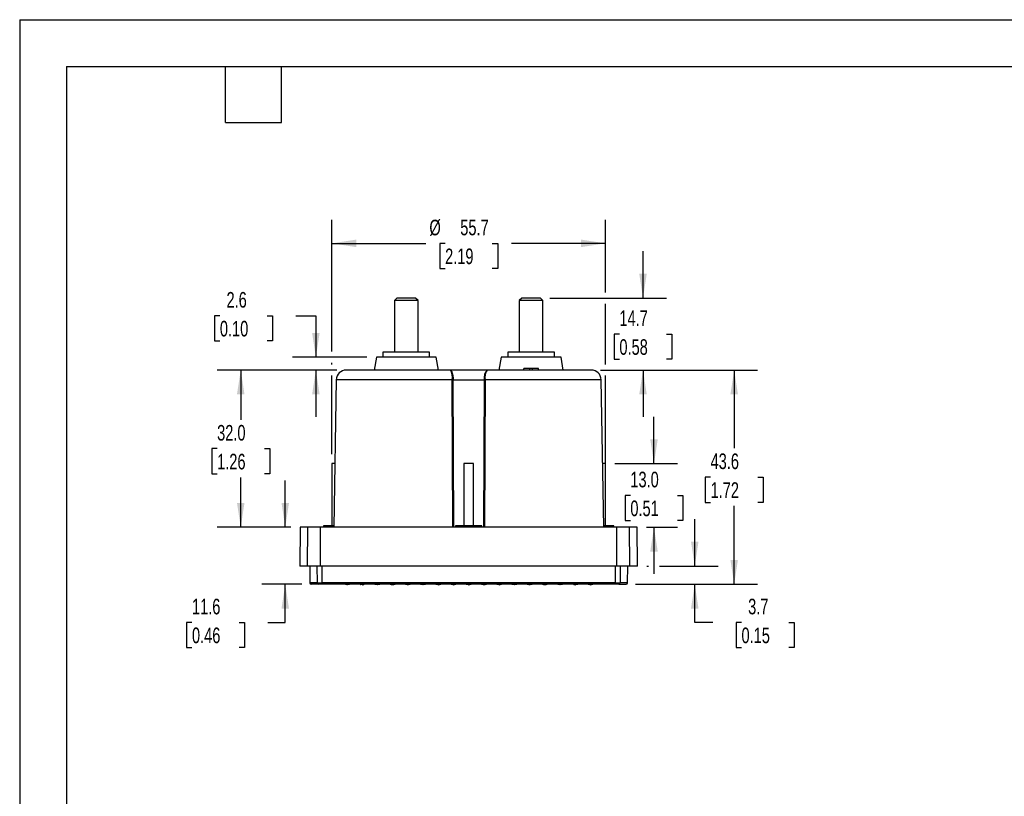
# Model space of a CAD drawing. Header units: millimetres. Extents: x 0 to 419, y 0 to 324.
# Tile 7 of 13: x 0 to 200, y 166 to 324. Entities that reach past the tile are written whole.
import ezdxf

# ---------------------------------------------------------------- set-up
doc = ezdxf.new("R2010")
doc.units = ezdxf.units.MM
doc.header["$LTSCALE"] = 1.5
doc.layers.add('DIMENSIONS', color=140, linetype='Continuous', lineweight=25)
doc.layers.add('TEXT', color=140, linetype='Continuous', lineweight=25)
doc.styles.add('SLDTEXTSTYLE0', font='TXT', dxfattribs={"width": 0.7})
doc.dimstyles.new('SLDDIMSTYLE0', dxfattribs={"dimtxt": 3.237012, "dimasz": 4.953, "dimexe": 0, "dimexo": 0.0625, "dimgap": 0.809253, "dimtad": 0, "dimtih": 1, "dimtoh": 1, "dimrnd": 1e-09, "dimzin": 12, "dimdsep": 46, "dimtxsty": 'SLDTEXTSTYLE0', "dimsah": 1, "dimcen": 0.09, "dimadec": 0, "dimazin": 3, "dimtfac": 1, "dimtofl": 0, "dimtmove": 0, "dimatfit": 3, "dimfxl": 0, "dimfrac": 2, "dimtolj": 1, "dimtzin": 12, "dimarcsym": 0})
doc.dimstyles.new('SLDDIMSTYLE2', dxfattribs={"dimtxt": 3.237012, "dimasz": 4.953, "dimexe": 0, "dimexo": 0.0625, "dimgap": 0.809253, "dimtad": 0, "dimtih": 1, "dimtoh": 1, "dimrnd": 1e-09, "dimzin": 12, "dimdsep": 46, "dimtxsty": 'SLDTEXTSTYLE0', "dimsah": 1, "dimcen": 0.09, "dimadec": 0, "dimazin": 3, "dimtfac": 1, "dimtmove": 0, "dimatfit": 0, "dimfxl": 0, "dimfrac": 2, "dimtolj": 1, "dimtzin": 12, "dimarcsym": 0})
doc.dimstyles.new('SLDDIMSTYLE3', dxfattribs={"dimtxt": 3.237012, "dimasz": 4.953, "dimexe": 0, "dimexo": 0.0625, "dimgap": 0.809253, "dimtad": 0, "dimtih": 1, "dimtoh": 1, "dimrnd": 1e-09, "dimzin": 4, "dimdsep": 46, "dimtxsty": 'SLDTEXTSTYLE0', "dimsah": 1, "dimcen": 0.09, "dimadec": 0, "dimazin": 1, "dimtfac": 1, "dimtmove": 0, "dimatfit": 0, "dimfxl": 0, "dimfrac": 2, "dimtolj": 1, "dimtzin": 12, "dimarcsym": 0})
doc.dimstyles.new('SLDDIMSTYLE4', dxfattribs={"dimtxt": 3.237012, "dimasz": 4.953, "dimexe": 0, "dimexo": 0.0625, "dimgap": 0.809253, "dimtad": 0, "dimtih": 1, "dimtoh": 1, "dimrnd": 1e-09, "dimzin": 4, "dimdsep": 46, "dimtxsty": 'SLDTEXTSTYLE0', "dimsah": 1, "dimcen": 0.09, "dimadec": 0, "dimazin": 1, "dimtfac": 1, "dimtofl": 0, "dimtmove": 0, "dimatfit": 3, "dimfxl": 0, "dimfrac": 2, "dimtolj": 1, "dimtzin": 12, "dimarcsym": 0})

# ---------------------------------------------------------------- blocks, each defined once
blk = doc.blocks.new('_D_3')
at = {"layer": 'DIMENSIONS'}
for p, q in [((126.91, 267.17), (126.91, 276.7)), ((107.92, 267.17), (131.67, 267.17)), ((122.1, 259.85), (121.01, 259.85)), ((121.01, 259.85), (121.01, 254.71)), ((131.72, 259.85), (132.8, 259.85)), ((132.8, 259.85), (132.8, 254.71)), ((121.01, 254.71), (122.1, 254.71)), ((132.8, 254.71), (131.72, 254.71)), ((118.28, 252.52), (131.67, 252.52)), ((126.91, 252.52), (126.91, 243))]:
    blk.add_line(p, q, dxfattribs=at)
for points in [[(126.91, 267.17), (127.67, 272.13), (126.14, 272.13)], [(126.91, 252.52), (126.14, 247.57), (127.67, 247.57)]]:
    blk.add_solid(points, dxfattribs=at)
at = {"layer": 'DIMENSIONS', "char_height": 3.175, "attachment_point": 1, "style": 'SLDTEXTSTYLE0'}
for s, insert in [('14.7', (122.1, 264.67)), ('0.58', (122.1, 258.8))]:
    blk.add_mtext(s, dxfattribs=dict(at, insert=insert))
blk = doc.blocks.new('_D_4')
at = {"layer": 'DIMENSIONS'}
for p, q in [((129.14, 233.47), (129.14, 243)), ((121.17, 233.47), (133.91, 233.47)), ((124.33, 227), (123.25, 227)), ((123.25, 227), (123.25, 221.86)), ((133.95, 227), (135.04, 227)), ((135.04, 227), (135.04, 221.86)), ((123.25, 221.86), (124.33, 221.86)), ((127.62, 220.52), (133.91, 220.52)), ((129.14, 220.52), (129.14, 211)), ((135.04, 221.86), (133.95, 221.86))]:
    blk.add_line(p, q, dxfattribs=at)
for points in [[(129.14, 233.47), (129.91, 238.43), (128.38, 238.43)], [(129.14, 220.52), (128.38, 215.57), (129.91, 215.57)]]:
    blk.add_solid(points, dxfattribs=at)
at = {"layer": 'DIMENSIONS', "char_height": 3.175, "attachment_point": 1, "style": 'SLDTEXTSTYLE0'}
for s, insert in [('13.0', (124.33, 231.82)), ('0.51', (124.33, 225.95))]:
    blk.add_mtext(s, dxfattribs=dict(at, insert=insert))
blk = doc.blocks.new('_D_5')
at = {"layer": 'DIMENSIONS'}
for p, q in [((40.76, 263.59), (39.68, 263.59)), ((39.68, 263.59), (39.68, 258.44)), ((50.38, 263.59), (51.47, 263.59)), ((51.47, 263.59), (51.47, 258.44)), ((56.22, 263.59), (60.3, 263.59)), ((60.3, 263.59), (60.3, 255.12)), ((39.68, 258.44), (40.76, 258.44)), ((51.47, 258.44), (50.38, 258.44)), ((70.71, 255.12), (55.54, 255.12)), ((64.56, 252.52), (55.54, 252.52)), ((60.3, 252.52), (60.3, 243))]:
    blk.add_line(p, q, dxfattribs=at)
for points in [[(60.3, 255.12), (61.07, 260.08), (59.54, 260.08)], [(60.3, 252.52), (59.54, 247.57), (61.07, 247.57)]]:
    blk.add_solid(points, dxfattribs=at)
at = {"layer": 'DIMENSIONS', "char_height": 3.175, "attachment_point": 1, "style": 'SLDTEXTSTYLE0'}
for s, insert in [('2.6', (42.11, 268.41)), ('0.10', (40.76, 262.54))]:
    blk.add_mtext(s, dxfattribs=dict(at, insert=insert))
blk = doc.blocks.new('_D_6')
at = {"layer": 'DIMENSIONS'}
for p, q in [((64.56, 252.52), (40.24, 252.52)), ((45.01, 252.52), (45.01, 242.39)), ((40.2, 236.52), (39.11, 236.52)), ((39.11, 236.52), (39.11, 231.38)), ((49.82, 236.52), (50.9, 236.52)), ((50.9, 236.52), (50.9, 231.38)), ((39.11, 231.38), (40.2, 231.38)), ((45.01, 220.52), (45.01, 230.66)), ((50.9, 231.38), (49.82, 231.38)), ((55.21, 220.52), (40.24, 220.52))]:
    blk.add_line(p, q, dxfattribs=at)
for points in [[(45.01, 252.52), (44.24, 247.57), (45.77, 247.57)], [(45.01, 220.52), (45.77, 225.48), (44.24, 225.48)]]:
    blk.add_solid(points, dxfattribs=at)
at = {"layer": 'DIMENSIONS', "char_height": 3.175, "attachment_point": 1, "style": 'SLDTEXTSTYLE0'}
for s, insert in [('32.0', (40.2, 241.34)), ('1.26', (40.2, 235.47))]:
    blk.add_mtext(s, dxfattribs=dict(at, insert=insert))
blk = doc.blocks.new('_D_7')
at = {"layer": 'DIMENSIONS'}
for p, q in [((137.44, 212.62), (137.44, 222.15)), ((127.69, 212.62), (128, 212.62)), ((130.29, 212.62), (142.2, 212.62)), ((125.41, 208.92), (142.2, 208.92)), ((137.44, 201.15), (137.44, 208.92)), ((141.13, 201.15), (137.44, 201.15)), ((146.96, 201.15), (145.87, 201.15)), ((145.87, 201.15), (145.87, 196)), ((156.58, 201.15), (157.67, 201.15)), ((157.67, 201.15), (157.67, 196)), ((145.87, 196), (146.96, 196)), ((157.67, 196), (156.58, 196))]:
    blk.add_line(p, q, dxfattribs=at)
for points in [[(137.44, 212.62), (138.2, 217.58), (136.68, 217.58)], [(137.44, 208.92), (136.68, 203.97), (138.2, 203.97)]]:
    blk.add_solid(points, dxfattribs=at)
at = {"layer": 'DIMENSIONS', "char_height": 3.175, "attachment_point": 1, "style": 'SLDTEXTSTYLE0'}
for s, insert in [('3.7', (148.31, 205.96)), ('0.15', (146.96, 200.09))]:
    blk.add_mtext(s, dxfattribs=dict(at, insert=insert))
blk = doc.blocks.new('_D_8')
at = {"layer": 'DIMENSIONS'}
for p, q in [((54.07, 220.52), (54.07, 230.05)), ((55.21, 220.52), (49.31, 220.52)), ((57.43, 208.92), (49.31, 208.92)), ((54.07, 201.15), (54.07, 208.92)), ((35.08, 201.15), (33.99, 201.15)), ((33.99, 201.15), (33.99, 196)), ((44.7, 201.15), (45.79, 201.15)), ((45.79, 201.15), (45.79, 196)), ((50.54, 201.15), (54.07, 201.15)), ((33.99, 196), (35.08, 196)), ((45.79, 196), (44.7, 196))]:
    blk.add_line(p, q, dxfattribs=at)
for points in [[(54.07, 220.52), (54.83, 225.48), (53.31, 225.48)], [(54.07, 208.92), (53.31, 203.97), (54.83, 203.97)]]:
    blk.add_solid(points, dxfattribs=at)
at = {"layer": 'DIMENSIONS', "char_height": 3.175, "attachment_point": 1, "style": 'SLDTEXTSTYLE0'}
for s, insert in [('11.6', (35.08, 205.96)), ('0.46', (35.08, 200.09))]:
    blk.add_mtext(s, dxfattribs=dict(at, insert=insert))
blk = doc.blocks.new('_D_9')
at = {"layer": 'DIMENSIONS'}
for p, q in [((118.28, 252.52), (150.23, 252.52)), ((145.47, 252.52), (145.47, 236.59)), ((140.66, 230.72), (139.57, 230.72)), ((139.57, 230.72), (139.57, 225.58)), ((150.28, 230.72), (151.36, 230.72)), ((151.36, 230.72), (151.36, 225.58)), ((139.57, 225.58), (140.66, 225.58)), ((145.47, 208.92), (145.47, 224.86)), ((151.36, 225.58), (150.28, 225.58)), ((125.41, 208.92), (150.23, 208.92))]:
    blk.add_line(p, q, dxfattribs=at)
for points in [[(145.47, 252.52), (144.7, 247.57), (146.23, 247.57)], [(145.47, 208.92), (146.23, 213.88), (144.7, 213.88)]]:
    blk.add_solid(points, dxfattribs=at)
at = {"layer": 'DIMENSIONS', "char_height": 3.175, "attachment_point": 1, "style": 'SLDTEXTSTYLE0'}
for s, insert in [('43.6', (140.66, 235.54)), ('1.72', (140.66, 229.67))]:
    blk.add_mtext(s, dxfattribs=dict(at, insert=insert))
blk = doc.blocks.new('_D_10')
at = {"layer": 'DIMENSIONS'}
for p, q in [((63.57, 256.27), (63.57, 283.08)), ((119.27, 268.32), (119.27, 283.08)), ((63.57, 278.32), (82.7, 278.32)), ((86.61, 278.32), (85.52, 278.32)), ((85.52, 278.32), (85.52, 273.17)), ((96.23, 278.32), (97.32, 278.32)), ((97.32, 278.32), (97.32, 273.17)), ((119.27, 278.32), (100.14, 278.32)), ((85.52, 273.17), (86.61, 273.17)), ((97.32, 273.17), (96.23, 273.17)), ((119.27, 253.67), (119.27, 266.03)), ((63.57, 253.67), (63.57, 253.98)), ((63.57, 235.38), (63.57, 251.38)), ((119.27, 222.68), (119.27, 251.38))]:
    blk.add_line(p, q, dxfattribs=at)
for points in [[(63.57, 278.32), (68.53, 277.55), (68.53, 279.08)], [(119.27, 278.32), (114.31, 279.08), (114.31, 277.55)]]:
    blk.add_solid(points, dxfattribs=at)
at = {"layer": 'DIMENSIONS', "char_height": 3.175, "attachment_point": 1, "style": 'SLDTEXTSTYLE0'}
for s, insert in [('%%c', (83.42, 283.13)), ('55.7', (89.7, 283.13)), ('2.19', (86.61, 277.26))]:
    blk.add_mtext(s, dxfattribs=dict(at, insert=insert))

msp = doc.modelspace()

# ---------------------------------------------------------------- linework, layer by layer
at = {"color": 7, "linetype": 'Continuous'}
for q in [(0.004, 0.004), (419.104, 323.854)]:
    msp.add_line((0.004, 323.854), q, dxfattribs=at)
for p, q in [((76.82, 267.175), (76.32, 266.675)), ((76.32, 266.675), (76.32, 256.175)), ((81.12, 266.675), (76.32, 266.675)), ((80.62, 267.175), (76.82, 267.175)), ((81.12, 266.675), (80.62, 267.175)), ((81.12, 256.175), (81.12, 266.675)), ((102.22, 267.175), (101.72, 266.675)), ((101.72, 266.675), (101.72, 256.175)), ((106.52, 266.675), (101.72, 266.675)), ((106.02, 267.175), (102.22, 267.175)), ((106.52, 266.675), (106.02, 267.175)), ((106.52, 256.175), (106.52, 266.675)), ((72.62, 255.125), (72.161, 252.525)), ((84.82, 255.125), (72.62, 255.125)), ((73.97, 256.175), (73.97, 255.175)), ((83.47, 256.175), (73.97, 256.175)), ((82.079, 255.175), (73.97, 255.175)), ((74.471, 255.175), (74.471, 255.125)), ((74.472, 255.125), (74.472, 255.175)), ((74.482, 255.175), (74.482, 255.125)), ((74.484, 255.125), (74.484, 255.175)), ((74.505, 255.175), (74.505, 255.125)), ((74.508, 255.125), (74.508, 255.175)), ((74.539, 255.175), (74.539, 255.125)), ((74.543, 255.125), (74.543, 255.175)), ((74.584, 255.175), (74.584, 255.125)), ((74.59, 255.125), (74.59, 255.175)), ((74.641, 255.175), (74.641, 255.125)), ((74.648, 255.125), (74.648, 255.175)), ((74.71, 255.175), (74.71, 255.125)), ((74.718, 255.125), (74.718, 255.175)), ((74.789, 255.175), (74.789, 255.125)), ((74.798, 255.125), (74.798, 255.175)), ((74.879, 255.175), (74.879, 255.125)), ((74.889, 255.125), (74.889, 255.175)), ((74.979, 255.175), (74.979, 255.125)), ((74.991, 255.125), (74.991, 255.175)), ((75.09, 255.175), (75.09, 255.125)), ((75.103, 255.125), (75.103, 255.175)), ((75.21, 255.175), (75.21, 255.125)), ((75.224, 255.125), (75.224, 255.175)), ((75.341, 255.175), (75.341, 255.125)), ((75.356, 255.125), (75.356, 255.175)), ((75.48, 255.175), (75.48, 255.125)), ((75.496, 255.125), (75.496, 255.175)), ((75.629, 255.175), (75.629, 255.125)), ((75.646, 255.125), (75.646, 255.175)), ((75.785, 255.175), (75.785, 255.125)), ((75.803, 255.125), (75.803, 255.175)), ((75.943, 255.125), (75.943, 255.175)), ((75.95, 255.175), (75.95, 255.125)), ((75.969, 255.125), (75.969, 255.175)), ((76.108, 255.125), (76.108, 255.175)), ((76.123, 255.175), (76.123, 255.125)), ((76.143, 255.125), (76.143, 255.175)), ((76.281, 255.125), (76.281, 255.175)), ((76.302, 255.175), (76.302, 255.125)), ((76.323, 255.125), (76.323, 255.175)), ((76.46, 255.125), (76.46, 255.175)), ((76.489, 255.175), (76.489, 255.125)), ((76.51, 255.125), (76.51, 255.175)), ((76.645, 255.125), (76.645, 255.175)), ((76.681, 255.175), (76.681, 255.125)), ((76.703, 255.125), (76.703, 255.175)), ((76.836, 255.125), (76.836, 255.175)), ((76.879, 255.175), (76.879, 255.125)), ((76.901, 255.125), (76.901, 255.175)), ((77.032, 255.125), (77.032, 255.175)), ((77.082, 255.175), (77.082, 255.125)), ((77.105, 255.125), (77.105, 255.175)), ((77.233, 255.125), (77.233, 255.175)), ((77.29, 255.175), (77.29, 255.125)), ((77.313, 255.125), (77.313, 255.175)), ((77.437, 255.125), (77.437, 255.175)), ((77.501, 255.175), (77.501, 255.125)), ((77.525, 255.125), (77.525, 255.175)), ((77.646, 255.125), (77.646, 255.175)), ((77.716, 255.175), (77.716, 255.125)), ((77.74, 255.125), (77.74, 255.175)), ((77.857, 255.125), (77.857, 255.175)), ((77.933, 255.175), (77.933, 255.125)), ((77.958, 255.125), (77.958, 255.175)), ((78.071, 255.125), (78.071, 255.175)), ((78.153, 255.175), (78.153, 255.125)), ((78.177, 255.125), (78.177, 255.175)), ((78.286, 255.125), (78.286, 255.175)), ((78.374, 255.175), (78.374, 255.125)), ((78.399, 255.125), (78.399, 255.175)), ((78.503, 255.125), (78.503, 255.175)), ((78.596, 255.175), (78.596, 255.125)), ((78.621, 255.125), (78.621, 255.175)), ((78.72, 255.125), (78.72, 255.175)), ((78.819, 255.175), (78.819, 255.125)), ((78.844, 255.125), (78.844, 255.175)), ((78.937, 255.125), (78.937, 255.175)), ((79.041, 255.175), (79.041, 255.125)), ((79.066, 255.125), (79.066, 255.175)), ((79.154, 255.125), (79.154, 255.175)), ((79.262, 255.175), (79.262, 255.125)), ((79.287, 255.125), (79.287, 255.175)), ((79.369, 255.125), (79.369, 255.175)), ((79.482, 255.175), (79.482, 255.125)), ((79.507, 255.125), (79.507, 255.175)), ((79.583, 255.125), (79.583, 255.175)), ((79.7, 255.175), (79.7, 255.125)), ((79.724, 255.125), (79.724, 255.175)), ((79.794, 255.125), (79.794, 255.175)), ((79.915, 255.175), (79.915, 255.125)), ((79.939, 255.125), (79.939, 255.175)), ((80.002, 255.125), (80.002, 255.175)), ((80.127, 255.175), (80.127, 255.125)), ((80.15, 255.125), (80.15, 255.175)), ((80.207, 255.125), (80.207, 255.175)), ((80.335, 255.175), (80.335, 255.125)), ((80.358, 255.125), (80.358, 255.175)), ((80.408, 255.125), (80.408, 255.175)), ((80.538, 255.175), (80.538, 255.125)), ((80.561, 255.125), (80.561, 255.175)), ((80.604, 255.125), (80.604, 255.175)), ((80.737, 255.175), (80.737, 255.125)), ((80.759, 255.125), (80.759, 255.175)), ((80.795, 255.125), (80.795, 255.175)), ((80.93, 255.175), (80.93, 255.125)), ((80.951, 255.125), (80.951, 255.175)), ((80.98, 255.125), (80.98, 255.175)), ((81.117, 255.175), (81.117, 255.125)), ((81.137, 255.125), (81.137, 255.175)), ((81.159, 255.125), (81.159, 255.175)), ((81.297, 255.175), (81.297, 255.125)), ((81.317, 255.125), (81.317, 255.175)), ((81.332, 255.125), (81.332, 255.175)), ((81.471, 255.175), (81.471, 255.125)), ((81.489, 255.125), (81.489, 255.175)), ((81.497, 255.125), (81.497, 255.175)), ((81.636, 255.175), (81.636, 255.125)), ((81.654, 255.125), (81.654, 255.175)), ((81.794, 255.175), (81.794, 255.125)), ((81.811, 255.125), (81.811, 255.175)), ((81.944, 255.175), (81.944, 255.125)), ((81.96, 255.125), (81.96, 255.175)), ((83.47, 255.175), (82.079, 255.175)), ((82.084, 255.175), (82.084, 255.125)), ((82.099, 255.125), (82.099, 255.175)), ((82.215, 255.175), (82.215, 255.125)), ((82.229, 255.125), (82.229, 255.175)), ((82.337, 255.175), (82.337, 255.125)), ((82.35, 255.125), (82.35, 255.175)), ((82.449, 255.175), (82.449, 255.125)), ((82.461, 255.125), (82.461, 255.175)), ((82.551, 255.175), (82.551, 255.125)), ((82.561, 255.125), (82.561, 255.175)), ((82.642, 255.175), (82.642, 255.125)), ((82.651, 255.125), (82.651, 255.175)), ((82.722, 255.175), (82.722, 255.125)), ((82.73, 255.125), (82.73, 255.175)), ((82.791, 255.175), (82.791, 255.125)), ((82.798, 255.125), (82.798, 255.175)), ((82.85, 255.175), (82.85, 255.125)), ((82.855, 255.125), (82.855, 255.175)), ((82.896, 255.175), (82.896, 255.125)), ((82.901, 255.125), (82.901, 255.175)), ((82.932, 255.175), (82.932, 255.125)), ((82.935, 255.125), (82.935, 255.175)), ((82.956, 255.175), (82.956, 255.125)), ((82.958, 255.125), (82.958, 255.175)), ((82.968, 255.175), (82.968, 255.125)), ((82.969, 255.125), (82.969, 255.175)), ((83.47, 255.175), (83.47, 256.175)), ((85.278, 252.525), (84.82, 255.125)), ((98.02, 255.125), (97.561, 252.525)), ((110.22, 255.125), (98.02, 255.125)), ((99.37, 256.175), (99.37, 255.175)), ((108.87, 256.175), (99.37, 256.175)), ((107.479, 255.175), (99.37, 255.175)), ((99.871, 255.175), (99.871, 255.125)), ((99.872, 255.125), (99.872, 255.175)), ((99.882, 255.175), (99.882, 255.125)), ((99.884, 255.125), (99.884, 255.175)), ((99.905, 255.175), (99.905, 255.125)), ((99.908, 255.125), (99.908, 255.175)), ((99.939, 255.175), (99.939, 255.125)), ((99.943, 255.125), (99.943, 255.175)), ((99.984, 255.175), (99.984, 255.125)), ((99.99, 255.125), (99.99, 255.175)), ((100.041, 255.175), (100.041, 255.125)), ((100.048, 255.125), (100.048, 255.175)), ((100.11, 255.175), (100.11, 255.125)), ((100.118, 255.125), (100.118, 255.175)), ((100.189, 255.175), (100.189, 255.125)), ((100.198, 255.125), (100.198, 255.175)), ((100.279, 255.175), (100.279, 255.125)), ((100.289, 255.125), (100.289, 255.175)), ((100.379, 255.175), (100.379, 255.125)), ((100.391, 255.125), (100.391, 255.175)), ((100.49, 255.175), (100.49, 255.125)), ((100.503, 255.125), (100.503, 255.175)), ((100.61, 255.175), (100.61, 255.125)), ((100.624, 255.125), (100.624, 255.175)), ((100.741, 255.175), (100.741, 255.125)), ((100.756, 255.125), (100.756, 255.175)), ((100.88, 255.175), (100.88, 255.125)), ((100.896, 255.125), (100.896, 255.175)), ((101.029, 255.175), (101.029, 255.125)), ((101.046, 255.125), (101.046, 255.175)), ((101.185, 255.175), (101.185, 255.125)), ((101.203, 255.125), (101.203, 255.175)), ((101.343, 255.125), (101.343, 255.175)), ((101.35, 255.175), (101.35, 255.125)), ((101.369, 255.125), (101.369, 255.175)), ((101.508, 255.125), (101.508, 255.175)), ((101.523, 255.175), (101.523, 255.125)), ((101.543, 255.125), (101.543, 255.175)), ((101.681, 255.125), (101.681, 255.175)), ((101.702, 255.175), (101.702, 255.125)), ((101.723, 255.125), (101.723, 255.175)), ((101.86, 255.125), (101.86, 255.175)), ((101.889, 255.175), (101.889, 255.125)), ((101.91, 255.125), (101.91, 255.175)), ((102.045, 255.125), (102.045, 255.175)), ((102.081, 255.175), (102.081, 255.125)), ((102.103, 255.125), (102.103, 255.175)), ((102.236, 255.125), (102.236, 255.175)), ((102.279, 255.175), (102.279, 255.125)), ((102.301, 255.125), (102.301, 255.175)), ((102.432, 255.125), (102.432, 255.175)), ((102.482, 255.175), (102.482, 255.125)), ((102.505, 255.125), (102.505, 255.175)), ((102.633, 255.125), (102.633, 255.175)), ((102.69, 255.175), (102.69, 255.125)), ((102.713, 255.125), (102.713, 255.175)), ((102.837, 255.125), (102.837, 255.175)), ((102.901, 255.175), (102.901, 255.125)), ((102.925, 255.125), (102.925, 255.175)), ((103.046, 255.125), (103.046, 255.175)), ((103.116, 255.175), (103.116, 255.125)), ((103.14, 255.125), (103.14, 255.175)), ((103.257, 255.125), (103.257, 255.175)), ((103.333, 255.175), (103.333, 255.125)), ((103.358, 255.125), (103.358, 255.175)), ((103.471, 255.125), (103.471, 255.175)), ((103.553, 255.175), (103.553, 255.125)), ((103.577, 255.125), (103.577, 255.175)), ((103.686, 255.125), (103.686, 255.175)), ((103.774, 255.175), (103.774, 255.125)), ((103.799, 255.125), (103.799, 255.175)), ((103.903, 255.125), (103.903, 255.175)), ((103.996, 255.175), (103.996, 255.125)), ((104.021, 255.125), (104.021, 255.175)), ((104.12, 255.125), (104.12, 255.175)), ((104.219, 255.175), (104.219, 255.125)), ((104.244, 255.125), (104.244, 255.175)), ((104.337, 255.125), (104.337, 255.175)), ((104.441, 255.175), (104.441, 255.125)), ((104.466, 255.125), (104.466, 255.175)), ((104.554, 255.125), (104.554, 255.175)), ((104.662, 255.175), (104.662, 255.125)), ((104.687, 255.125), (104.687, 255.175)), ((104.769, 255.125), (104.769, 255.175)), ((104.882, 255.175), (104.882, 255.125)), ((104.907, 255.125), (104.907, 255.175)), ((104.983, 255.125), (104.983, 255.175)), ((105.1, 255.175), (105.1, 255.125)), ((105.124, 255.125), (105.124, 255.175)), ((105.194, 255.125), (105.194, 255.175)), ((105.315, 255.175), (105.315, 255.125)), ((105.339, 255.125), (105.339, 255.175)), ((105.402, 255.125), (105.402, 255.175)), ((105.527, 255.175), (105.527, 255.125)), ((105.55, 255.125), (105.55, 255.175)), ((105.607, 255.125), (105.607, 255.175)), ((105.735, 255.175), (105.735, 255.125)), ((105.758, 255.125), (105.758, 255.175)), ((105.808, 255.125), (105.808, 255.175)), ((105.938, 255.175), (105.938, 255.125)), ((105.961, 255.125), (105.961, 255.175)), ((106.004, 255.125), (106.004, 255.175)), ((106.137, 255.175), (106.137, 255.125)), ((106.159, 255.125), (106.159, 255.175)), ((106.195, 255.125), (106.195, 255.175)), ((106.33, 255.175), (106.33, 255.125)), ((106.351, 255.125), (106.351, 255.175)), ((106.38, 255.125), (106.38, 255.175)), ((106.517, 255.175), (106.517, 255.125)), ((106.537, 255.125), (106.537, 255.175)), ((106.559, 255.125), (106.559, 255.175)), ((106.697, 255.175), (106.697, 255.125)), ((106.717, 255.125), (106.717, 255.175)), ((106.732, 255.125), (106.732, 255.175)), ((106.871, 255.175), (106.871, 255.125)), ((106.889, 255.125), (106.889, 255.175)), ((106.897, 255.125), (106.897, 255.175)), ((107.036, 255.175), (107.036, 255.125)), ((107.054, 255.125), (107.054, 255.175)), ((107.194, 255.175), (107.194, 255.125)), ((107.211, 255.125), (107.211, 255.175)), ((107.344, 255.175), (107.344, 255.125)), ((107.36, 255.125), (107.36, 255.175)), ((108.87, 255.175), (107.479, 255.175)), ((107.484, 255.175), (107.484, 255.125)), ((107.499, 255.125), (107.499, 255.175)), ((107.615, 255.175), (107.615, 255.125)), ((107.629, 255.125), (107.629, 255.175)), ((107.737, 255.175), (107.737, 255.125)), ((107.75, 255.125), (107.75, 255.175)), ((107.849, 255.175), (107.849, 255.125)), ((107.861, 255.125), (107.861, 255.175)), ((107.951, 255.175), (107.951, 255.125)), ((107.961, 255.125), (107.961, 255.175)), ((108.042, 255.175), (108.042, 255.125)), ((108.051, 255.125), (108.051, 255.175)), ((108.122, 255.175), (108.122, 255.125)), ((108.13, 255.125), (108.13, 255.175)), ((108.191, 255.175), (108.191, 255.125)), ((108.198, 255.125), (108.198, 255.175)), ((108.25, 255.175), (108.25, 255.125)), ((108.255, 255.125), (108.255, 255.175)), ((108.296, 255.175), (108.296, 255.125)), ((108.301, 255.125), (108.301, 255.175)), ((108.332, 255.175), (108.332, 255.125)), ((108.335, 255.125), (108.335, 255.175)), ((108.356, 255.175), (108.356, 255.125)), ((108.358, 255.125), (108.358, 255.175)), ((108.368, 255.175), (108.368, 255.125)), ((108.369, 255.125), (108.369, 255.175)), ((108.87, 255.175), (108.87, 256.175)), ((110.678, 252.525), (110.22, 255.125)), ((102.62, 252.525), (102.623, 252.825)), ((103.873, 252.825), (102.623, 252.825)), ((103.87, 252.525), (103.873, 252.825)), ((104.367, 252.825), (103.873, 252.825)), ((104.367, 252.825), (104.37, 252.525)), ((105.617, 252.825), (104.367, 252.825)), ((105.62, 252.525), (105.617, 252.825)), ((87.687, 252.525), (66.465, 252.525)), ((95.153, 252.525), (87.687, 252.525)), ((116.375, 252.525), (95.153, 252.525)), ((64.465, 250.56), (63.941, 220.525)), ((88.067, 250.56), (64.465, 250.56)), ((88.219, 220.525), (88.067, 250.56)), ((88.404, 220.525), (88.247, 250.56)), ((88.247, 250.56), (94.593, 250.56)), ((94.593, 250.56), (94.436, 220.525)), ((94.773, 250.56), (94.621, 220.525)), ((118.375, 250.56), (94.773, 250.56)), ((118.899, 220.525), (118.375, 250.56)), ((63.573, 233.475), (63.573, 220.775)), ((64.167, 233.475), (63.573, 233.475)), ((90.42, 233.475), (90.42, 220.775)), ((92.42, 233.475), (90.42, 233.475)), ((92.42, 220.775), (92.42, 233.475)), ((119.267, 233.475), (118.673, 233.475)), ((119.267, 220.775), (119.267, 233.475)), ((57.12, 220.525), (57.051, 212.625)), ((58.671, 220.525), (57.12, 220.525)), ((58.603, 212.625), (58.671, 220.525)), ((61.258, 220.525), (58.671, 220.525)), ((61.251, 212.625), (61.258, 220.525)), ((121.581, 220.525), (61.258, 220.525)), ((61.873, 220.775), (61.873, 220.525)), ((63.945, 220.775), (61.873, 220.775)), ((88.72, 220.775), (88.72, 220.525)), ((94.12, 220.775), (88.72, 220.775)), ((94.12, 220.525), (94.12, 220.775)), ((120.967, 220.775), (118.895, 220.775)), ((120.967, 220.525), (120.967, 220.775)), ((121.589, 212.625), (121.581, 220.525)), ((124.169, 220.525), (121.581, 220.525)), ((124.237, 212.625), (124.169, 220.525)), ((125.72, 220.525), (124.169, 220.525)), ((125.789, 212.625), (125.72, 220.525)), ((58.603, 212.625), (57.051, 212.625)), ((61.251, 212.625), (58.603, 212.625)), ((59.053, 212.625), (59.083, 209.173)), ((60.616, 209.173), (60.586, 212.625)), ((121.589, 212.625), (61.251, 212.625)), ((61.538, 212.625), (61.541, 209.173)), ((121.299, 209.173), (121.302, 212.625)), ((124.237, 212.625), (121.589, 212.625)), ((122.254, 212.625), (122.224, 209.173)), ((123.757, 209.173), (123.787, 212.625)), ((125.789, 212.625), (124.237, 212.625)), ((60.616, 209.173), (59.083, 209.173)), ((60.864, 208.925), (59.364, 208.925)), ((60.616, 209.173), (61.541, 209.173)), ((61.566, 208.925), (60.864, 208.925)), ((121.299, 209.173), (61.541, 209.173)), ((121.273, 208.925), (61.566, 208.925)), ((66.619, 208.825), (66.229, 208.903)), ((66.618, 208.925), (66.694, 208.84)), ((66.694, 208.84), (66.619, 208.825)), ((66.619, 208.825), (66.694, 208.84)), ((67.119, 208.925), (66.694, 208.84)), ((66.694, 208.84), (66.726, 208.846)), ((66.726, 208.846), (66.795, 208.925)), ((66.726, 208.846), (67.119, 208.925)), ((69.38, 208.892), (69.219, 208.925)), ((69.351, 208.925), (69.38, 208.892)), ((69.38, 208.892), (69.482, 208.872)), ((69.482, 208.872), (69.528, 208.925)), ((69.719, 208.825), (69.482, 208.872)), ((69.946, 208.87), (69.719, 208.825)), ((69.719, 208.825), (69.946, 208.87)), ((69.898, 208.925), (69.946, 208.87)), ((70.219, 208.925), (69.946, 208.87)), ((69.946, 208.87), (70.044, 208.89)), ((70.219, 208.925), (70.044, 208.89)), ((70.044, 208.89), (70.074, 208.925)), ((72.819, 208.825), (72.321, 208.924)), ((73.256, 208.912), (72.819, 208.825)), ((73.256, 208.912), (72.819, 208.825)), ((73.256, 208.912), (73.319, 208.925)), ((75.419, 208.925), (75.619, 208.885)), ((75.919, 208.825), (75.619, 208.885)), ((76.188, 208.879), (75.919, 208.825)), ((76.188, 208.879), (75.919, 208.825)), ((76.419, 208.925), (76.188, 208.879)), ((76.188, 208.879), (76.419, 208.925)), ((78.519, 208.925), (78.878, 208.853)), ((79.019, 208.825), (78.878, 208.853)), ((79.148, 208.851), (79.019, 208.825)), ((79.148, 208.851), (79.019, 208.825)), ((79.519, 208.925), (79.148, 208.851)), ((79.148, 208.851), (79.519, 208.925)), ((81.619, 208.925), (82.098, 208.829)), ((82.098, 208.829), (82.138, 208.829)), ((82.119, 208.825), (82.098, 208.829)), ((82.138, 208.829), (82.119, 208.825)), ((82.138, 208.829), (82.119, 208.825)), ((82.619, 208.925), (82.138, 208.829)), ((82.138, 208.829), (82.619, 208.925)), ((84.719, 208.925), (85.157, 208.837)), ((85.157, 208.837), (85.219, 208.825)), ((85.219, 208.825), (85.719, 208.925)), ((85.219, 208.825), (85.283, 208.838)), ((85.719, 208.925), (85.283, 208.838)), ((87.819, 208.925), (88.207, 208.847)), ((88.207, 208.847), (88.319, 208.825)), ((88.319, 208.825), (88.819, 208.925)), ((88.319, 208.825), (88.433, 208.847)), ((88.819, 208.925), (88.433, 208.847)), ((90.919, 208.925), (91.29, 208.851)), ((91.29, 208.851), (91.419, 208.825)), ((91.419, 208.825), (91.919, 208.925)), ((91.419, 208.825), (91.548, 208.851)), ((91.548, 208.851), (91.919, 208.925)), ((94.021, 208.924), (94.405, 208.847)), ((94.405, 208.847), (94.519, 208.825)), ((94.519, 208.825), (95.019, 208.925)), ((94.519, 208.825), (94.63, 208.847)), ((95.019, 208.925), (94.63, 208.847)), ((97.119, 208.925), (97.554, 208.838)), ((97.554, 208.838), (97.619, 208.825)), ((97.619, 208.825), (98.119, 208.925)), ((97.619, 208.825), (97.68, 208.837)), ((98.119, 208.925), (97.68, 208.837)), ((100.219, 208.925), (100.7, 208.829)), ((100.7, 208.829), (100.739, 208.829)), ((100.719, 208.825), (100.7, 208.829)), ((100.739, 208.829), (100.719, 208.825)), ((100.739, 208.829), (100.719, 208.825)), ((101.219, 208.925), (100.739, 208.829)), ((100.739, 208.829), (101.219, 208.925)), ((103.319, 208.925), (103.689, 208.851)), ((103.819, 208.825), (103.689, 208.851)), ((103.96, 208.853), (103.819, 208.825)), ((103.96, 208.853), (103.819, 208.825)), ((104.319, 208.925), (103.96, 208.853)), ((103.96, 208.853), (104.319, 208.925)), ((106.419, 208.925), (106.649, 208.879)), ((106.919, 208.825), (106.649, 208.879)), ((107.218, 208.885), (106.919, 208.825)), ((107.218, 208.885), (106.919, 208.825)), ((107.419, 208.925), (107.218, 208.885)), ((107.218, 208.885), (107.419, 208.925)), ((110.019, 208.825), (109.581, 208.912)), ((110.516, 208.924), (110.019, 208.825)), ((110.516, 208.924), (110.019, 208.825)), ((112.797, 208.889), (112.619, 208.925)), ((112.766, 208.925), (112.797, 208.889)), ((112.797, 208.889), (112.893, 208.87)), ((112.893, 208.87), (112.942, 208.925)), ((112.893, 208.87), (113.119, 208.825)), ((113.119, 208.825), (113.46, 208.893)), ((113.358, 208.873), (113.119, 208.825)), ((113.312, 208.925), (113.358, 208.873)), ((113.358, 208.873), (113.46, 208.893)), ((113.46, 208.893), (113.488, 208.925)), ((113.619, 208.925), (113.46, 208.893)), ((113.46, 208.893), (113.619, 208.925)), ((115.719, 208.925), (116.114, 208.846)), ((116.045, 208.925), (116.114, 208.846)), ((116.114, 208.846), (116.146, 208.839)), ((116.146, 208.839), (116.222, 208.925)), ((116.146, 208.839), (116.219, 208.825)), ((116.219, 208.825), (116.719, 208.925)), ((116.611, 208.903), (116.219, 208.825)), ((121.975, 208.925), (121.273, 208.925)), ((121.299, 209.173), (122.224, 209.173)), ((121.975, 208.925), (123.475, 208.925)), ((123.757, 209.173), (122.224, 209.173))]:
    msp.add_line(p, q)
at = {"flags": 128}
msp.add_lwpolyline([(87.687, 252.525), (87.73, 252.517), (87.794, 252.478), (87.876, 252.381), (87.951, 252.246), (88.011, 252.102), (88.057, 251.966), (88.137, 251.653), (88.193, 251.329), (88.232, 250.946), (88.247, 250.56)], dxfattribs=at)
for centre, radius, start, end in [((66.465, 250.525), 2, 90, 179), ((85.246, 251.033), 2.86, 350.46724, 31.4272), ((96.88, 250.971), 2.324, 138.02426, 190.18615), ((97.423, 251.066), 2.698, 147.2826, 190.82296), ((116.375, 250.525), 2, 1, 90), ((88.157, 238.651), 11.909, 89.56824, 90.43175), ((94.683, 238.651), 11.909, 89.56824, 90.43176), ((59.333, 209.175), 0.25, 180.5, 270), ((60.865, 209.174), 0.249, 180.34791, 269.85063), ((62.164, 209.112), 0.626, 174.41382, 197.37136), ((120.676, 209.112), 0.626, 342.62864, 5.58618), ((121.975, 209.174), 0.249, 270.14937, 359.65209), ((123.507, 209.175), 0.25, 270, 359.5)]:
    msp.add_arc(centre, radius, start, end)
for centre, major_axis, start_param, end_param in [((91.42, 267.101), (291.507, 0), 4.646825, 4.6500399), ((91.42, 267.101), (291.507, 0), 4.6581581, 4.6601138), ((91.42, 267.101), (291.507, 0), 4.6693499, 4.67028), ((91.42, 150.752), (290.492, 0), 1.5919234, 1.5923573), ((91.42, 150.752), (290.492, 0), 1.5810802, 1.5818556), ((91.42, 150.752), (290.492, 0), 1.5703556, 1.5712449), ((91.42, 150.752), (290.492, 0), 1.5597448, 1.5605204), ((91.42, 150.752), (290.492, 0), 1.549243, 1.5496773), ((91.42, 267.101), (291.507, 0), 4.7544906, 4.75542), ((91.42, 267.101), (291.507, 0), 4.7646568, 4.7666117), ((91.42, 267.101), (291.507, 0), 4.7747308, 4.7779448)]:
    msp.add_ellipse(centre, major_axis=major_axis, ratio=0.2000003, start_param=start_param, end_param=end_param)
at = {"layer": 'TEXT'}
for p, q in [((9.525, 314.325), (409.575, 314.325)), ((9.525, 314.325), (9.525, 9.525)), ((41.91, 302.895), (41.91, 314.325)), ((53.34, 302.895), (53.34, 314.325)), ((41.91, 302.895), (53.34, 302.895))]:
    msp.add_line(p, q, dxfattribs=at)

# ---------------------------------------------------------------- dimensions: what is measured, and where the dimension line sits
at = {"layer": 'DIMENSIONS'}
dim = msp.add_linear_dim(base=(119.267, 278.316), p1=(63.573, 233.475), p2=(119.267, 220.775), angle=0, text='%%c <>', dimstyle='SLDDIMSTYLE0', dxfattribs=at)
dim.commit()
dim.dimension.update_dxf_attribs({"geometry": '_D_10', "text_midpoint": (91.42, 278.316), "dimtype": 160})
for base, p1, p2, dimstyle, picture, middle in [((126.907, 252.525), (106.02, 267.175), (116.375, 252.525), 'SLDDIMSTYLE2', '_D_3', (126.907, 259.85)), ((60.304, 252.525), (72.62, 255.125), (66.464, 252.525), 'SLDDIMSTYLE2', '_D_5', (60.304, 263.589)), ((45.007, 220.525), (66.464, 252.525), (57.12, 220.525), 'SLDDIMSTYLE4', '_D_6', (45.007, 236.525)), ((145.467, 208.925), (116.375, 252.525), (123.507, 208.925), 'SLDDIMSTYLE0', '_D_9', (145.467, 230.725)), ((129.144, 233.475), (125.72, 220.525), (119.267, 233.475), 'SLDDIMSTYLE3', '_D_4', (129.144, 227)), ((54.069, 220.525), (59.333, 208.925), (57.12, 220.525), 'SLDDIMSTYLE2', '_D_8', (54.069, 201.145)), ((137.437, 212.625), (123.507, 208.925), (125.789, 212.625), 'SLDDIMSTYLE2', '_D_7', (137.437, 201.145))]:
    dim = msp.add_linear_dim(base=base, p1=p1, p2=p2, angle=90, dimstyle=dimstyle, dxfattribs=at)
    dim.commit()
    dim.dimension.update_dxf_attribs({"geometry": picture, "text_midpoint": middle, "dimtype": 160})

doc.saveas('drawing.dxf')
